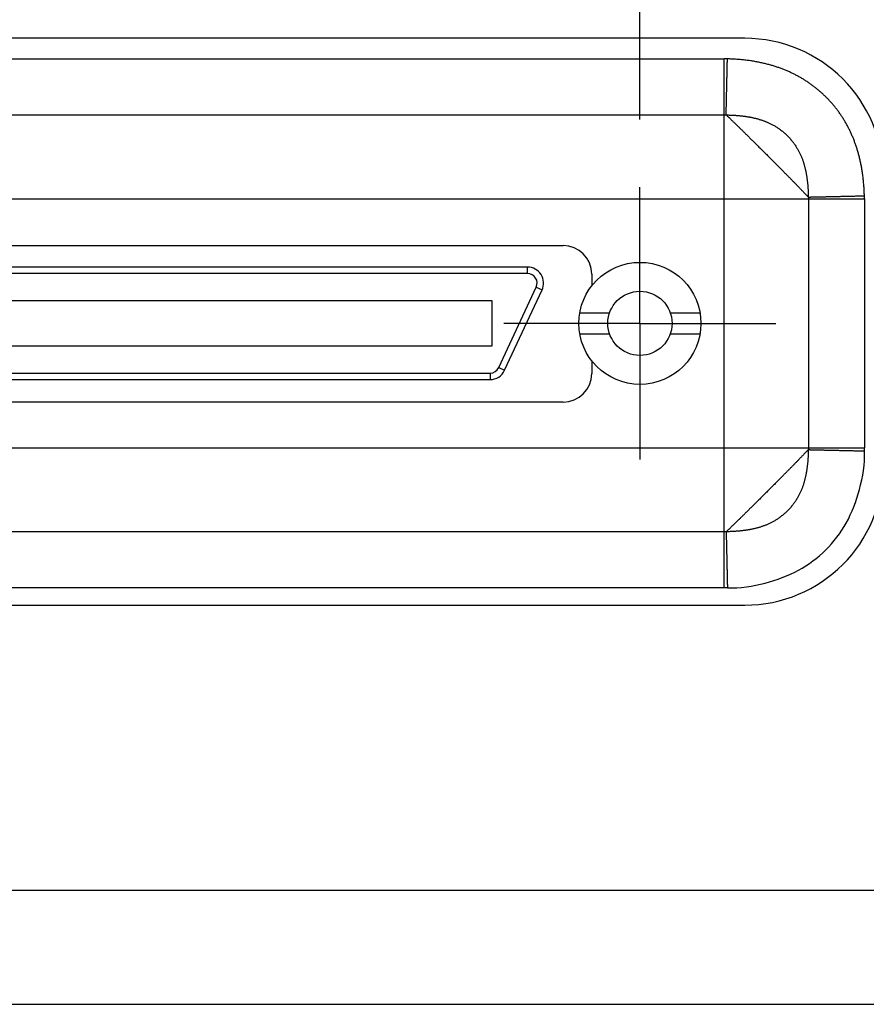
# Model space of a CAD drawing. Header units: inches. Extents: x 0 to 34, y 0 to 22.
# Tile 5 of 24: x 10.865 to 11.643, y 5.607 to 6.512. Entities that reach past the tile are written whole.
import ezdxf

# ---------------------------------------------------------------- set-up
doc = ezdxf.new("R2010")
doc.units = ezdxf.units.IN
doc.header["$LTSCALE"] = 1.87
doc.header["$MEASUREMENT"] = 0
doc.linetypes.add('CENTER', pattern=[0.6, 0.375, -0.075, 0.075, -0.075])
doc.layers.get('0').update_dxf_attribs({"linetype": 'CONTINUOUS'})
doc.layers.add('DEFAULT_1', color=7, linetype='CENTER')
doc.layers.add('DIMENSIONS', color=7, linetype='CONTINUOUS')
doc.styles.get("Standard").update_dxf_attribs({"font": 'txt', "width": 0.8})
doc.dimstyles.new('DIMSTYLE_2', dxfattribs={"dimtxt": 0.125, "dimasz": 0.18, "dimexe": 0.18, "dimexo": 0.0625, "dimgap": 0.09, "dimtad": 0, "dimtih": 1, "dimtoh": 1, "dimdec": 3, "dimlfac": 1.333333, "dimzin": 4, "dimdsep": 46, "dimtxsty": 'STANDARD', "dimblk": '_FILLED', "dimblk1": '_FILLED', "dimblk2": '_FILLED', "dimcen": 0.09, "dimadec": 0, "dimazin": 0, "dimtp": 0.01, "dimtm": 0.01, "dimtfac": 1, "dimtdec": 3, "dimtofl": 0, "dimtmove": 0, "dimatfit": 3, "dimldrblk": '_FILLED', "dimfxl": 1, "dimtolj": 1, "dimtzin": 4, "dimarcsym": 0})

# ---------------------------------------------------------------- blocks, each defined once
blk = doc.blocks.new('*D21')
at = {"layer": 'DIMENSIONS', "color": 2, "linetype": 'CONTINUOUS'}
blk.add_line((11.43537, 6.42079), (11.43537, 7.59206), dxfattribs=at)
at = {"layer": 'DIMENSIONS', "color": 2, "linetype": 'CONTINUOUS', "width": 0.8}
for s, p in [(']', (11.49787, 8.97956)), ('172.01', (11.49787, 8.37956)), ('[', (11.49787, 8.27956)), ('6.772', (11.49787, 7.65456))]:
    blk.add_text(s, height=0.125, rotation=90, dxfattribs=at).set_placement(p)
blk = doc.blocks.new('_FILLED')
at = {"color": 0, "linetype": 'BYBLOCK'}
blk.add_solid([(0, 0), (-1, 0.1736), (-1, -0.1736)], dxfattribs=at)

msp = doc.modelspace()

# ---------------------------------------------------------------- linework, layer by layer
at = {"color": 7, "linetype": 'CONTINUOUS'}
for p, q in [((11.53165, 6.49534), (10.2259, 6.49534)), ((10.39277, 6.30475), (11.36477, 6.30475)), ((11.33202, 6.28489), (10.42552, 6.28489)), ((11.33202, 6.27899), (10.42552, 6.27899)), ((11.39102, 6.2785), (11.39102, 6.26847)), ((11.30563, 6.19256), (11.34005, 6.26638)), ((11.39102, 6.26847), (11.39172, 6.26847)), ((11.31098, 6.19007), (11.3454, 6.26389)), ((11.29954, 6.25389), (10.458, 6.25389)), ((11.29954, 6.21255), (11.29954, 6.25389)), ((11.38009, 6.24281), (11.40744, 6.24281)), ((11.46329, 6.24281), (11.49064, 6.24281)), ((11.38009, 6.22362), (11.40744, 6.22362)), ((11.46329, 6.22362), (11.49064, 6.22362)), ((10.458, 6.21255), (11.29954, 6.21255)), ((11.39172, 6.19797), (11.39102, 6.19797)), ((11.39102, 6.19797), (11.39102, 6.187)), ((10.45995, 6.18745), (11.2976, 6.18745)), ((10.45995, 6.18154), (11.2976, 6.18154)), ((11.36477, 6.16075), (10.39277, 6.16075)), ((10.2259, 5.97409), (11.53165, 5.97409)), ((6.41627, 5.71206), (15.34127, 5.71206)), ((6.38627, 5.60706), (15.37127, 5.60706))]:
    msp.add_line(p, q, dxfattribs=at)
at = {"color": 9, "linetype": 'CONTINUOUS'}
for p, q in [((10.24464, 6.47642), (11.51291, 6.47642)), ((11.5129, 5.99002), (11.5129, 6.47642)), ((10.24465, 6.42489), (11.5129, 6.42489)), ((10.11582, 6.34759), (11.64172, 6.34759)), ((11.59019, 6.34759), (11.59019, 6.11884)), ((11.64172, 6.34758), (11.64172, 6.11886)), ((11.33202, 6.27899), (11.33202, 6.28489)), ((11.34005, 6.26638), (11.3454, 6.26389)), ((11.2976, 6.18745), (11.2976, 6.18154)), ((11.30563, 6.19256), (11.31098, 6.19007)), ((10.11582, 6.11884), (11.64172, 6.11884)), ((11.5129, 6.04155), (10.24465, 6.04155)), ((11.51291, 5.99002), (10.24466, 5.99002))]:
    msp.add_line(p, q, dxfattribs=at)
at = {"color": 7, "linetype": 'CONTINUOUS'}
for radius in [0.0561, 0.02953]:
    msp.add_circle((11.43537, 6.23322), radius, dxfattribs=at)
for centre, radius, start, end in [((11.53165, 6.36784), 0.1275, 0, 90), ((11.36477, 6.2785), 0.02625, 0, 90), ((11.33202, 6.27013), 0.01476, 335, 90), ((11.33202, 6.27013), 0.00886, 335, 90), ((11.2976, 6.19631), 0.00886, 270, 335), ((11.2976, 6.19631), 0.01476, 270, 335), ((11.36477, 6.187), 0.02625, 270, 360), ((11.53165, 6.10159), 0.1275, 270, 360)]:
    msp.add_arc(centre, radius, start, end, dxfattribs=at)
at = {"color": 9, "linetype": 'CONTINUOUS'}
for points, knots in [([(11.51581, 6.47638), (11.51548, 6.47639), (11.51484, 6.4764), (11.51387, 6.47641), (11.51323, 6.47642), (11.51291, 6.47642)], [0, 0, 0, 0, 0.336165, 0.668741, 1, 1, 1, 1]), ([(11.51463, 6.42487), (11.51463, 6.42499), (11.51464, 6.42525), (11.51465, 6.42568), (11.51466, 6.42616), (11.51467, 6.4267), (11.51468, 6.42729), (11.5147, 6.42794), (11.51471, 6.42865), (11.51473, 6.42941), (11.51475, 6.43022), (11.51477, 6.43108), (11.51479, 6.432), (11.51481, 6.43296), (11.51483, 6.43398), (11.51486, 6.43504), (11.51488, 6.43615), (11.51491, 6.4373), (11.51494, 6.4385), (11.51496, 6.43974), (11.51499, 6.44102), (11.51502, 6.44235), (11.51505, 6.44371), (11.51508, 6.44511), (11.51512, 6.44654), (11.51515, 6.44801), (11.51518, 6.44951), (11.51522, 6.45104), (11.51525, 6.45259), (11.51529, 6.45418), (11.51532, 6.45579), (11.51536, 6.45742), (11.5154, 6.45908), (11.51544, 6.46075), (11.51547, 6.46244), (11.51551, 6.46415), (11.51555, 6.46587), (11.51559, 6.46761), (11.51563, 6.46935), (11.51567, 6.4711), (11.51571, 6.47286), (11.51575, 6.47462), (11.51577, 6.4758), (11.51579, 6.47638)], [0, 0, 0, 0, 0.007102, 0.015338, 0.024687, 0.035139, 0.046682, 0.059303, 0.072988, 0.087721, 0.103485, 0.120261, 0.138031, 0.156774, 0.17647, 0.197096, 0.218631, 0.241049, 0.264325, 0.28843, 0.313339, 0.339024, 0.365457, 0.392607, 0.420445, 0.448936, 0.478049, 0.50775, 0.538009, 0.568791, 0.600061, 0.631783, 0.66392, 0.696436, 0.729293, 0.762457, 0.795891, 0.829557, 0.863415, 0.897427, 0.931551, 0.96575, 1, 1, 1, 1]), ([(11.64169, 6.35058), (11.64165, 6.35201), (11.64155, 6.35489), (11.6413, 6.35919), (11.64093, 6.36346), (11.64048, 6.36766), (11.63993, 6.37176), (11.63929, 6.37574), (11.63857, 6.37959), (11.63778, 6.3833), (11.63691, 6.38688), (11.63598, 6.39034), (11.63498, 6.39368), (11.63392, 6.39694), (11.63278, 6.4001), (11.63158, 6.40319), (11.63031, 6.40621), (11.62897, 6.40917), (11.62756, 6.41207), (11.62607, 6.41491), (11.62453, 6.41769), (11.62291, 6.42041), (11.62122, 6.42308), (11.61947, 6.42569), (11.61765, 6.42825), (11.61576, 6.43075), (11.61381, 6.43319), (11.6118, 6.43557), (11.60972, 6.43788), (11.60758, 6.44014), (11.60539, 6.44234), (11.60313, 6.44447), (11.60081, 6.44654), (11.59843, 6.44856), (11.59599, 6.4505), (11.59349, 6.45239), (11.59094, 6.4542), (11.58833, 6.45595), (11.58566, 6.45764), (11.58293, 6.45925), (11.58015, 6.4608), (11.5773, 6.46228), (11.5744, 6.46369), (11.57143, 6.46503), (11.5684, 6.4663), (11.56531, 6.46751), (11.56214, 6.46864), (11.55889, 6.4697), (11.55553, 6.4707), (11.55206, 6.47163), (11.54846, 6.4725), (11.54474, 6.47329), (11.54087, 6.47401), (11.53688, 6.47464), (11.53278, 6.47519), (11.52859, 6.47564), (11.52435, 6.476), (11.52008, 6.47625), (11.51723, 6.47635), (11.51581, 6.47638)], [0, 0, 0, 0, 0.021558, 0.043268, 0.064798, 0.086025, 0.106817, 0.127046, 0.146644, 0.165645, 0.184084, 0.202009, 0.219495, 0.236622, 0.253463, 0.270068, 0.286485, 0.302759, 0.318914, 0.334963, 0.350919, 0.366795, 0.382607, 0.398371, 0.414099, 0.429794, 0.445453, 0.461075, 0.476667, 0.492241, 0.50781, 0.523385, 0.538976, 0.554593, 0.570242, 0.585923, 0.601635, 0.617378, 0.633172, 0.649042, 0.665015, 0.681102, 0.697303, 0.713614, 0.730049, 0.746661, 0.763509, 0.780655, 0.798178, 0.816164, 0.834692, 0.853793, 0.873477, 0.893756, 0.914551, 0.935719, 0.957119, 0.978611, 1, 1, 1, 1]), ([(11.5129, 6.42489), (11.51309, 6.42489), (11.51348, 6.42489), (11.51406, 6.42488), (11.51444, 6.42487), (11.51464, 6.42487)], [0, 0, 0, 0, 0.333019, 0.665618, 1, 1, 1, 1]), ([(11.51463, 6.42487), (11.51529, 6.42486), (11.51655, 6.42483), (11.51837, 6.42477), (11.52006, 6.42469), (11.52163, 6.4246), (11.5231, 6.42451), (11.52449, 6.4244), (11.52582, 6.42429), (11.52711, 6.42417), (11.52836, 6.42404), (11.52959, 6.4239), (11.5308, 6.42375), (11.53199, 6.42359), (11.53315, 6.42342), (11.53428, 6.42325), (11.53539, 6.42307), (11.5365, 6.42287), (11.53761, 6.42266), (11.53875, 6.42243), (11.53991, 6.42217), (11.54109, 6.4219), (11.54226, 6.42161), (11.54342, 6.4213), (11.54455, 6.42098), (11.54566, 6.42065), (11.54676, 6.42031), (11.54785, 6.41994), (11.54896, 6.41955), (11.5501, 6.41912), (11.55127, 6.41866), (11.55247, 6.41816), (11.55368, 6.41762), (11.5549, 6.41704), (11.55613, 6.41643), (11.55737, 6.41578), (11.55863, 6.41508), (11.5599, 6.41433), (11.56118, 6.41354), (11.56247, 6.41269), (11.56376, 6.41179), (11.56504, 6.41084), (11.56632, 6.40984), (11.56761, 6.40878), (11.56888, 6.40765), (11.57014, 6.40648), (11.57137, 6.40527), (11.57255, 6.40402), (11.57369, 6.40275), (11.57478, 6.40147), (11.57581, 6.40018), (11.57678, 6.39888), (11.5777, 6.39759), (11.57856, 6.39631), (11.57937, 6.39504), (11.58012, 6.3938), (11.58082, 6.39257), (11.58147, 6.39135), (11.58209, 6.39013), (11.58268, 6.38891), (11.58323, 6.38769), (11.58375, 6.38648), (11.58424, 6.38529), (11.58469, 6.38412), (11.5851, 6.38299), (11.58547, 6.38189), (11.58582, 6.38081), (11.58616, 6.37972), (11.58648, 6.3786), (11.58679, 6.37745), (11.58709, 6.37627), (11.58738, 6.37509), (11.58764, 6.3739), (11.58788, 6.37274), (11.58811, 6.3716), (11.58831, 6.37047), (11.5885, 6.36935), (11.58868, 6.3682), (11.58885, 6.36704), (11.58901, 6.36586), (11.58916, 6.36465), (11.58931, 6.36341), (11.58944, 6.36213), (11.58957, 6.36081), (11.58969, 6.35945), (11.58979, 6.35803), (11.58989, 6.35653), (11.58999, 6.35493), (11.59007, 6.3532), (11.59013, 6.35133), (11.59016, 6.35003), (11.59017, 6.34935)], [0, 0, 0, 0, 0.016133, 0.031002, 0.044768, 0.05758, 0.069592, 0.080957, 0.091831, 0.102353, 0.112635, 0.122773, 0.132769, 0.142567, 0.152123, 0.161474, 0.170688, 0.179846, 0.189078, 0.198533, 0.208294, 0.218232, 0.228167, 0.237966, 0.247601, 0.257055, 0.266397, 0.275781, 0.285368, 0.295313, 0.305651, 0.3163, 0.327171, 0.338198, 0.349413, 0.360872, 0.372624, 0.384684, 0.39706, 0.409717, 0.422562, 0.435565, 0.44885, 0.462509, 0.476456, 0.490566, 0.504717, 0.518808, 0.532773, 0.546549, 0.560073, 0.573313, 0.586275, 0.598942, 0.611245, 0.623126, 0.634659, 0.645963, 0.657138, 0.6682, 0.679142, 0.689943, 0.700519, 0.710767, 0.720592, 0.730037, 0.7393, 0.748585, 0.758094, 0.767873, 0.777828, 0.787854, 0.797812, 0.807555, 0.817016, 0.826328, 0.835652, 0.845093, 0.854684, 0.864455, 0.874434, 0.88465, 0.895133, 0.905926, 0.917082, 0.928692, 0.940934, 0.953998, 0.968073, 0.983348, 1, 1, 1, 1]), ([(11.51464, 6.42487), (11.51477, 6.42475), (11.51504, 6.42449), (11.51548, 6.42408), (11.51595, 6.42363), (11.51647, 6.42315), (11.51703, 6.42262), (11.51762, 6.42205), (11.51826, 6.42144), (11.51893, 6.4208), (11.51964, 6.42012), (11.52038, 6.4194), (11.52116, 6.41866), (11.52197, 6.41787), (11.52281, 6.41706), (11.52367, 6.41621), (11.52457, 6.41534), (11.52551, 6.41443), (11.52647, 6.41349), (11.52746, 6.41252), (11.52848, 6.41152), (11.52953, 6.4105), (11.5306, 6.40944), (11.53169, 6.40837), (11.5328, 6.40727), (11.53393, 6.40616), (11.53508, 6.40502), (11.53625, 6.40387), (11.53743, 6.4027), (11.53863, 6.40151), (11.53984, 6.40031), (11.54107, 6.39909), (11.54231, 6.39786), (11.54356, 6.39662), (11.54482, 6.39536), (11.5461, 6.3941), (11.54737, 6.39282), (11.54866, 6.39154), (11.54995, 6.39026), (11.55124, 6.38897), (11.55253, 6.38768), (11.55382, 6.38639), (11.55511, 6.3851), (11.55639, 6.38381), (11.55767, 6.38253), (11.55893, 6.38126), (11.56019, 6.38), (11.56144, 6.37875), (11.56268, 6.3775), (11.56391, 6.37626), (11.56512, 6.37503), (11.56633, 6.37382), (11.56751, 6.37263), (11.56866, 6.37146), (11.56977, 6.37034), (11.57084, 6.36926), (11.57187, 6.36821), (11.57288, 6.36719), (11.57389, 6.36616), (11.5749, 6.36514), (11.57591, 6.36411), (11.57691, 6.36309), (11.5779, 6.36208), (11.57886, 6.36109), (11.57979, 6.36013), (11.5807, 6.3592), (11.58156, 6.35831), (11.5824, 6.35745), (11.5832, 6.35663), (11.58397, 6.35583), (11.58471, 6.35507), (11.58541, 6.35434), (11.58608, 6.35364), (11.58672, 6.35298), (11.58732, 6.35236), (11.58789, 6.35176), (11.58842, 6.35121), (11.58891, 6.35069), (11.58937, 6.35021), (11.58978, 6.34976), (11.59005, 6.34947), (11.59017, 6.34934)], [0, 0, 0, 0, 0.005003, 0.010577, 0.016702, 0.023368, 0.030562, 0.038275, 0.046495, 0.05521, 0.064405, 0.074067, 0.084175, 0.094707, 0.105648, 0.116996, 0.128756, 0.140933, 0.153525, 0.166514, 0.179881, 0.193602, 0.207654, 0.22201, 0.236642, 0.251525, 0.266641, 0.281986, 0.297555, 0.313344, 0.329343, 0.345536, 0.361906, 0.378435, 0.395105, 0.411899, 0.428799, 0.445785, 0.462837, 0.47993, 0.49704, 0.514143, 0.53121, 0.548211, 0.565116, 0.581899, 0.598562, 0.615117, 0.631572, 0.64793, 0.664143, 0.680153, 0.695902, 0.711304, 0.726155, 0.740315, 0.753972, 0.767382, 0.780754, 0.794248, 0.807802, 0.821255, 0.834492, 0.847428, 0.859984, 0.872091, 0.883741, 0.894947, 0.905723, 0.916078, 0.926008, 0.935501, 0.944551, 0.953151, 0.961293, 0.968966, 0.976163, 0.982873, 0.989085, 0.994787, 1, 1, 1, 1]), ([(11.59017, 6.34934), (11.59029, 6.34934), (11.59056, 6.34935), (11.59098, 6.34936), (11.59146, 6.34937), (11.592, 6.34938), (11.59259, 6.3494), (11.59324, 6.34941), (11.59395, 6.34943), (11.59471, 6.34944), (11.59552, 6.34946), (11.59638, 6.34948), (11.5973, 6.3495), (11.59826, 6.34952), (11.59928, 6.34955), (11.60034, 6.34957), (11.60145, 6.34959), (11.6026, 6.34962), (11.6038, 6.34965), (11.60504, 6.34967), (11.60632, 6.3497), (11.60765, 6.34973), (11.60901, 6.34976), (11.61041, 6.34979), (11.61184, 6.34983), (11.61331, 6.34986), (11.61481, 6.34989), (11.61634, 6.34993), (11.61789, 6.34996), (11.61948, 6.35), (11.62109, 6.35003), (11.62272, 6.35007), (11.62438, 6.35011), (11.62606, 6.35015), (11.62775, 6.35018), (11.62946, 6.35022), (11.63118, 6.35026), (11.63291, 6.3503), (11.63466, 6.35034), (11.63641, 6.35038), (11.63817, 6.35042), (11.63993, 6.35046), (11.6411, 6.35048), (11.64169, 6.3505)], [0, 0, 0, 0, 0.007116, 0.015347, 0.024694, 0.035146, 0.04669, 0.059312, 0.072996, 0.087724, 0.10348, 0.120249, 0.138011, 0.156749, 0.17644, 0.197061, 0.21859, 0.241002, 0.264272, 0.288376, 0.313285, 0.338972, 0.365405, 0.392555, 0.420393, 0.448888, 0.478007, 0.507718, 0.537985, 0.568775, 0.600051, 0.631779, 0.663926, 0.696454, 0.729326, 0.762505, 0.795951, 0.829626, 0.86349, 0.897505, 0.93163, 0.965826, 1, 1, 1, 1]), ([(11.59017, 6.34934), (11.59018, 6.34914), (11.59018, 6.34876), (11.59019, 6.34817), (11.59019, 6.34779), (11.59019, 6.34759)], [0, 0, 0, 0, 0.33349, 0.666687, 1, 1, 1, 1]), ([(11.64172, 6.34758), (11.64172, 6.34792), (11.64172, 6.34858), (11.64171, 6.34958), (11.64169, 6.35024), (11.64169, 6.35058)], [0, 0, 0, 0, 0.335185, 0.663195, 1, 1, 1, 1]), ([(11.59017, 6.11709), (11.59016, 6.11641), (11.59013, 6.11511), (11.59007, 6.11324), (11.58999, 6.11151), (11.58989, 6.10991), (11.58979, 6.1084), (11.58969, 6.10698), (11.58957, 6.10563), (11.58944, 6.10432), (11.58931, 6.10305), (11.58917, 6.1018), (11.58901, 6.10058), (11.58885, 6.09939), (11.58868, 6.09823), (11.5885, 6.09709), (11.58831, 6.09597), (11.58811, 6.09485), (11.58789, 6.09372), (11.58765, 6.09257), (11.58738, 6.09139), (11.5871, 6.09019), (11.5868, 6.089), (11.58648, 6.08784), (11.58615, 6.08671), (11.58582, 6.0856), (11.58546, 6.08452), (11.58509, 6.08343), (11.58469, 6.08231), (11.58425, 6.08117), (11.58377, 6.07998), (11.58325, 6.07878), (11.5827, 6.07756), (11.58211, 6.07635), (11.5815, 6.07513), (11.58084, 6.07391), (11.58013, 6.07267), (11.57937, 6.0714), (11.57856, 6.07011), (11.57768, 6.06882), (11.57676, 6.06752), (11.5758, 6.06624), (11.57478, 6.06497), (11.57371, 6.0637), (11.57258, 6.06244), (11.5714, 6.0612), (11.57017, 6.05999), (11.56891, 6.05881), (11.56763, 6.05768), (11.56632, 6.0566), (11.56502, 6.05558), (11.56372, 6.05462), (11.56244, 6.05373), (11.56116, 6.05289), (11.55991, 6.0521), (11.55866, 6.05137), (11.55742, 6.05068), (11.55618, 6.05003), (11.55495, 6.04942), (11.55372, 6.04884), (11.5525, 6.04829), (11.55129, 6.04779), (11.5501, 6.04732), (11.54895, 6.04688), (11.54782, 6.04648), (11.54672, 6.04612), (11.54563, 6.04578), (11.54454, 6.04545), (11.54342, 6.04514), (11.54228, 6.04483), (11.54112, 6.04454), (11.53995, 6.04427), (11.53878, 6.04402), (11.53764, 6.04378), (11.53651, 6.04357), (11.53539, 6.04337), (11.53427, 6.04319), (11.53314, 6.04301), (11.53198, 6.04284), (11.5308, 6.04269), (11.5296, 6.04254), (11.52837, 6.0424), (11.52712, 6.04227), (11.52582, 6.04215), (11.52449, 6.04203), (11.52309, 6.04193), (11.52162, 6.04183), (11.52006, 6.04175), (11.51837, 6.04167), (11.51655, 6.0416), (11.51529, 6.04158), (11.51463, 6.04157)], [0, 0, 0, 0, 0.016617, 0.031895, 0.046002, 0.059102, 0.071363, 0.082953, 0.094042, 0.104767, 0.115218, 0.125473, 0.135537, 0.145378, 0.154975, 0.164376, 0.173651, 0.182886, 0.192229, 0.201849, 0.211829, 0.221985, 0.23207, 0.241934, 0.251563, 0.260967, 0.270254, 0.279612, 0.289233, 0.299295, 0.309789, 0.320575, 0.331507, 0.342499, 0.35362, 0.364967, 0.376628, 0.388677, 0.401176, 0.41404, 0.427054, 0.440143, 0.453447, 0.467055, 0.480911, 0.494941, 0.509075, 0.523226, 0.537287, 0.551149, 0.564704, 0.577899, 0.590719, 0.603171, 0.61529, 0.627112, 0.638694, 0.650099, 0.661369, 0.672492, 0.683441, 0.694184, 0.704659, 0.714799, 0.724547, 0.733965, 0.743229, 0.752519, 0.762006, 0.771712, 0.781548, 0.791416, 0.801204, 0.810789, 0.820129, 0.82935, 0.838606, 0.847993, 0.857537, 0.867255, 0.877162, 0.887272, 0.897601, 0.908197, 0.919137, 0.93052, 0.942512, 0.955285, 0.969011, 0.983862, 1, 1, 1, 1]), ([(11.59017, 6.1171), (11.59005, 6.11696), (11.58978, 6.11667), (11.58937, 6.11623), (11.58891, 6.11575), (11.58842, 6.11523), (11.58789, 6.11467), (11.58732, 6.11408), (11.58672, 6.11345), (11.58608, 6.11279), (11.58541, 6.11209), (11.58471, 6.11136), (11.58397, 6.1106), (11.5832, 6.10981), (11.5824, 6.10898), (11.58156, 6.10812), (11.58069, 6.10723), (11.57979, 6.1063), (11.57885, 6.10534), (11.57789, 6.10436), (11.57691, 6.10335), (11.5759, 6.10233), (11.5749, 6.1013), (11.57389, 6.10027), (11.57288, 6.09925), (11.57187, 6.09822), (11.57084, 6.09718), (11.56977, 6.09609), (11.56866, 6.09497), (11.5675, 6.0938), (11.56632, 6.09261), (11.56512, 6.0914), (11.5639, 6.09017), (11.56267, 6.08893), (11.56143, 6.08769), (11.56019, 6.08643), (11.55893, 6.08517), (11.55766, 6.0839), (11.55639, 6.08262), (11.55511, 6.08134), (11.55382, 6.08005), (11.55253, 6.07876), (11.55124, 6.07747), (11.54994, 6.07618), (11.54866, 6.07489), (11.54737, 6.07361), (11.54609, 6.07233), (11.54482, 6.07107), (11.54356, 6.06981), (11.54231, 6.06857), (11.54107, 6.06734), (11.53984, 6.06612), (11.53863, 6.06492), (11.53743, 6.06373), (11.53624, 6.06256), (11.53508, 6.06141), (11.53393, 6.06027), (11.5328, 6.05916), (11.53168, 6.05806), (11.53059, 6.05699), (11.52952, 6.05594), (11.52848, 6.05491), (11.52746, 6.05392), (11.52647, 6.05295), (11.52551, 6.05201), (11.52458, 6.0511), (11.52367, 6.05022), (11.5228, 6.04938), (11.52197, 6.04856), (11.52116, 6.04778), (11.52038, 6.04703), (11.51964, 6.04631), (11.51893, 6.04563), (11.51826, 6.04499), (11.51762, 6.04439), (11.51703, 6.04382), (11.51647, 6.04329), (11.51595, 6.0428), (11.51548, 6.04235), (11.51504, 6.04195), (11.51477, 6.04169), (11.51464, 6.04157)], [0, 0, 0, 0, 0.005217, 0.010921, 0.017137, 0.023851, 0.031052, 0.038729, 0.046874, 0.055474, 0.064522, 0.074013, 0.083941, 0.0943, 0.105086, 0.116306, 0.127969, 0.140085, 0.152642, 0.165571, 0.178792, 0.192216, 0.205737, 0.219214, 0.232597, 0.246032, 0.259715, 0.273893, 0.288749, 0.304149, 0.319893, 0.335897, 0.352106, 0.368462, 0.384917, 0.401472, 0.418137, 0.434921, 0.451826, 0.468826, 0.485892, 0.502993, 0.520102, 0.537194, 0.554245, 0.571232, 0.588134, 0.604929, 0.621599, 0.638124, 0.654486, 0.670671, 0.686668, 0.702463, 0.718046, 0.733406, 0.748536, 0.763423, 0.778051, 0.792396, 0.806433, 0.820137, 0.833486, 0.846463, 0.85905, 0.871231, 0.883001, 0.894362, 0.905311, 0.915846, 0.925951, 0.935606, 0.944796, 0.953509, 0.961729, 0.969442, 0.976637, 0.983302, 0.989428, 0.995, 1, 1, 1, 1]), ([(11.51581, 5.99005), (11.52741, 5.98959), (11.55012, 5.99323), (11.58143, 6.00452), (11.60718, 6.02388), (11.62678, 6.04946), (11.63832, 6.08095), (11.64239, 6.10398), (11.64169, 6.11588)], [0, 0, 0, 0, 0.175136, 0.341494, 0.497775, 0.654017, 0.820236, 1, 1, 1, 1]), ([(11.59019, 6.11884), (11.59019, 6.11865), (11.59019, 6.11826), (11.59018, 6.11768), (11.59018, 6.11729), (11.59017, 6.1171)], [0, 0, 0, 0, 0.333229, 0.666156, 1, 1, 1, 1]), ([(11.59017, 6.11709), (11.59029, 6.11709), (11.59056, 6.11709), (11.59098, 6.11708), (11.59146, 6.11707), (11.592, 6.11705), (11.59259, 6.11704), (11.59324, 6.11702), (11.59395, 6.11701), (11.59471, 6.11699), (11.59552, 6.11697), (11.59638, 6.11695), (11.5973, 6.11693), (11.59826, 6.11691), (11.59928, 6.11688), (11.60034, 6.11686), (11.60145, 6.11683), (11.6026, 6.11681), (11.6038, 6.11678), (11.60504, 6.11675), (11.60632, 6.11672), (11.60764, 6.11669), (11.60901, 6.11666), (11.6104, 6.11663), (11.61184, 6.1166), (11.6133, 6.11656), (11.6148, 6.11653), (11.61633, 6.11649), (11.61789, 6.11646), (11.61948, 6.11642), (11.62109, 6.11638), (11.62272, 6.11635), (11.62438, 6.11631), (11.62605, 6.11627), (11.62774, 6.11623), (11.62945, 6.11619), (11.63117, 6.11615), (11.63291, 6.11611), (11.63465, 6.11607), (11.6364, 6.11603), (11.63816, 6.11599), (11.63992, 6.11595), (11.6411, 6.11592), (11.64169, 6.11591)], [0, 0, 0, 0, 0.0071, 0.015329, 0.024673, 0.035121, 0.046661, 0.05928, 0.07296, 0.087686, 0.103441, 0.120208, 0.137968, 0.156703, 0.176391, 0.19701, 0.218538, 0.24095, 0.26422, 0.288321, 0.313227, 0.33891, 0.365341, 0.392492, 0.420329, 0.448822, 0.477937, 0.507642, 0.537905, 0.568691, 0.599966, 0.631694, 0.663838, 0.69636, 0.729225, 0.762397, 0.795839, 0.829513, 0.86338, 0.8974, 0.931533, 0.96574, 1, 1, 1, 1]), ([(11.64169, 6.11588), (11.64169, 6.11622), (11.64171, 6.11688), (11.64172, 6.11787), (11.64172, 6.11853), (11.64172, 6.11886)], [0, 0, 0, 0, 0.335201, 0.666301, 1, 1, 1, 1]), ([(11.51464, 6.04157), (11.51444, 6.04156), (11.51406, 6.04156), (11.51348, 6.04155), (11.51309, 6.04155), (11.5129, 6.04155)], [0, 0, 0, 0, 0.3337, 0.666875, 1, 1, 1, 1]), ([(11.51463, 6.04157), (11.51464, 6.04145), (11.51464, 6.04118), (11.51465, 6.04076), (11.51466, 6.04028), (11.51468, 6.03974), (11.51469, 6.03914), (11.5147, 6.03849), (11.51472, 6.03779), (11.51474, 6.03703), (11.51475, 6.03622), (11.51477, 6.03535), (11.51479, 6.03444), (11.51482, 6.03347), (11.51484, 6.03246), (11.51486, 6.0314), (11.51489, 6.03029), (11.51491, 6.02913), (11.51494, 6.02794), (11.51497, 6.02669), (11.515, 6.02541), (11.51503, 6.02409), (11.51506, 6.02273), (11.51509, 6.02133), (11.51512, 6.0199), (11.51515, 6.01843), (11.51519, 6.01693), (11.51522, 6.0154), (11.51526, 6.01384), (11.51529, 6.01226), (11.51533, 6.01065), (11.51537, 6.00901), (11.5154, 6.00736), (11.51544, 6.00568), (11.51548, 6.00399), (11.51552, 6.00228), (11.51556, 6.00056), (11.51559, 5.99883), (11.51563, 5.99708), (11.51567, 5.99533), (11.51571, 5.99358), (11.51575, 5.99182), (11.51578, 5.99064), (11.51579, 5.99005)], [0, 0, 0, 0, 0.007127, 0.015365, 0.024716, 0.035171, 0.046717, 0.059341, 0.073027, 0.08776, 0.103524, 0.1203, 0.138071, 0.156817, 0.176515, 0.197143, 0.218678, 0.241095, 0.26437, 0.288477, 0.313388, 0.339076, 0.365509, 0.392658, 0.420493, 0.448983, 0.478097, 0.507802, 0.538063, 0.568844, 0.600111, 0.63183, 0.663965, 0.696482, 0.729342, 0.762508, 0.795942, 0.829604, 0.863458, 0.897464, 0.931585, 0.965781, 1, 1, 1, 1]), ([(11.51581, 5.99005), (11.51548, 5.99005), (11.51484, 5.99003), (11.51387, 5.99002), (11.51323, 5.99002), (11.51291, 5.99002)], [0, 0, 0, 0, 0.335622, 0.668578, 1, 1, 1, 1])]:
    msp.add_open_spline(points, degree=3, knots=knots, dxfattribs=at)
at = {"layer": 'DEFAULT_1', "color": 7, "linetype": 'CENTER'}
for q in [(11.43537, 6.35829), (11.31029, 6.23322), (11.56044, 6.23322), (11.43537, 6.10814)]:
    msp.add_line((11.43537, 6.23322), q, dxfattribs=at)

# ---------------------------------------------------------------- dimensions: what is measured, and where the dimension line sits
at = {"layer": 'DIMENSIONS', "color": 2, "linetype": 'CONTINUOUS'}
dim = msp.add_ordinate_dim(feature_location=(11.43537, 6.42079), offset=(0, 1.17127), dtype=1, origin=(6.35627, 6.87456), dimstyle='DIMSTYLE_2', dxfattribs=at)
dim.commit()
dim.dimension.update_dxf_attribs({"geometry": '*D21', "text_midpoint": (11.43537, 8.36706)})

doc.saveas('drawing.dxf')
